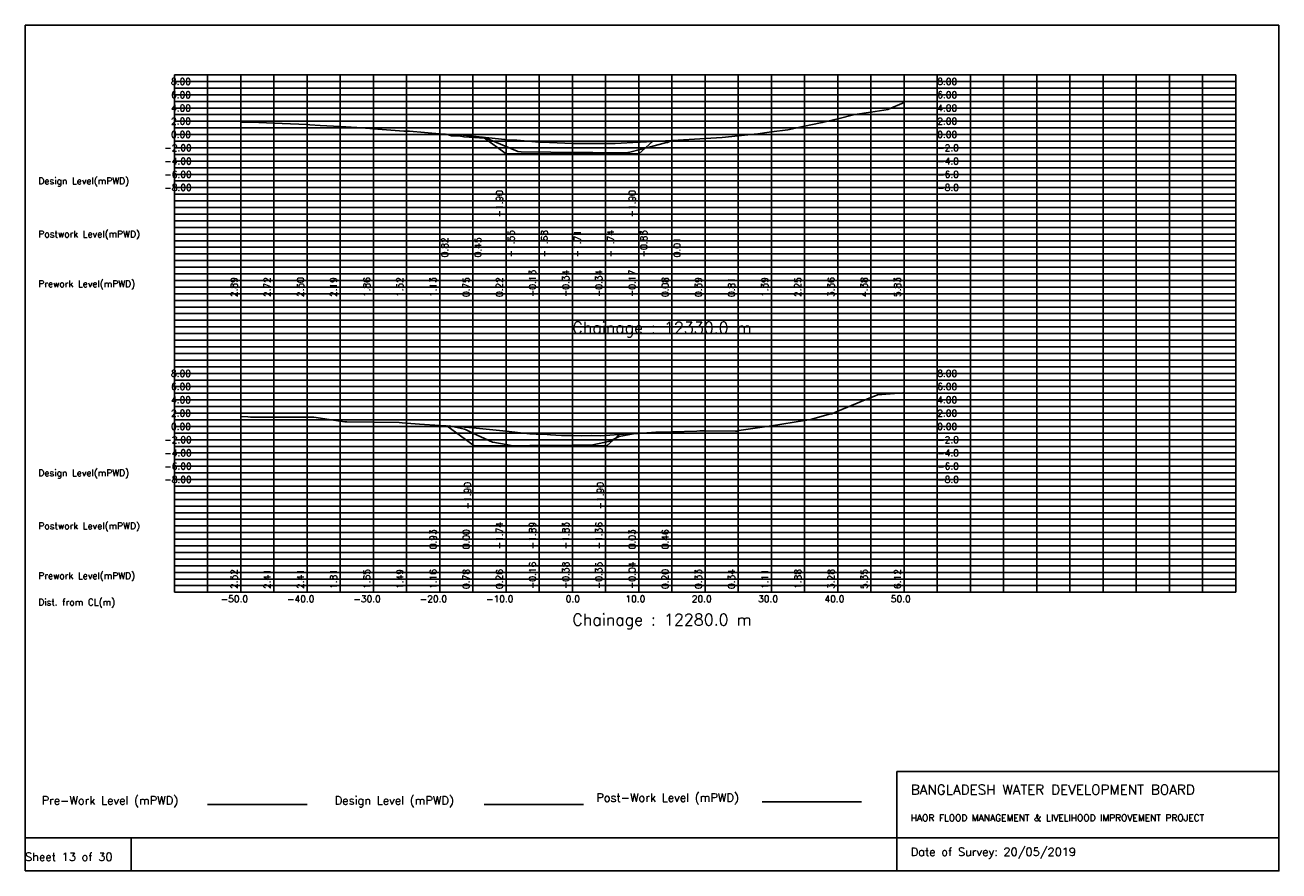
# Model space of a CAD drawing. Extents: x 0 to 189, y 0 to 128.
import ezdxf

# ---------------------------------------------------------------- set-up
doc = ezdxf.new("R2010")
doc.units = 0
doc.header["$MEASUREMENT"] = 0
doc.linetypes.add('1-1', pattern=[0])
for name, color, linetype in [('P1', 7, 'CONTINUOUS'), ('P15', 8, 'CONTINUOUS'), ('P2', 3, 'CONTINUOUS'), ('P3', 1, 'CONTINUOUS'), ('P6', 4, 'CONTINUOUS')]:
    doc.layers.add(name, color=color, linetype=linetype)
doc.styles.add('ROMAN_SIMPLEX', font='ROMANS')

msp = doc.modelspace()

# ---------------------------------------------------------------- linework, layer by layer
at = {"layer": 'P1'}
for p, q in [((0, 127.5), (0, 5)), ((0, 127.5), (189, 127.5)), ((189, 127.5), (189, 5)), ((131.4, 15), (131.4, 0)), ((131.4, 15), (189, 15)), ((16, 5), (16, 0))]:
    msp.add_line(p, q, dxfattribs=at)
at = {"layer": 'P1', "linetype": '1-1'}
msp.add_lwpolyline([(0, 0), (189, 0), (189, 5), (0, 5), (0, 0)], dxfattribs=at)
at = {"layer": 'P15', "linetype": '1-1'}
for points in [[(22.5, 120), (182.5, 120)], [(22.5, 42), (22.5, 120)], [(27.5, 42), (27.5, 120)], [(32.5, 42), (32.5, 120)], [(37.5, 42), (37.5, 120)], [(42.5, 42), (42.5, 120)], [(47.5, 42), (47.5, 120)], [(52.5, 42), (52.5, 120)], [(57.5, 42), (57.5, 120)], [(62.5, 42), (62.5, 120)], [(67.5, 42), (67.5, 120)], [(72.5, 42), (72.5, 120)], [(77.5, 42), (77.5, 120)], [(82.5, 42), (82.5, 120)], [(87.5, 42), (87.5, 120)], [(92.5, 42), (92.5, 120)], [(97.5, 42), (97.5, 120)], [(102.5, 42), (102.5, 120)], [(107.5, 42), (107.5, 120)], [(112.5, 42), (112.5, 120)], [(117.5, 42), (117.5, 120)], [(122.5, 42), (122.5, 120)], [(127.5, 42), (127.5, 120)], [(132.5, 42), (132.5, 120)], [(137.5, 42), (137.5, 120)], [(142.5, 42), (142.5, 120)], [(147.5, 42), (147.5, 120)], [(152.5, 42), (152.5, 120)], [(157.5, 42), (157.5, 120)], [(162.5, 42), (162.5, 120)], [(167.5, 42), (167.5, 120)], [(172.5, 42), (172.5, 120)], [(177.5, 42), (177.5, 120)], [(182.5, 42), (182.5, 120)], [(22.5, 119), (182.5, 119)], [(22.5, 118), (182.5, 118)], [(22.5, 117), (182.5, 117)], [(22.5, 116), (182.5, 116)], [(22.5, 115), (182.5, 115)], [(22.5, 114), (182.5, 114)], [(22.5, 113), (182.5, 113)], [(22.5, 112), (182.5, 112)], [(22.5, 111), (182.5, 111)], [(22.5, 110), (182.5, 110)], [(22.5, 109), (182.5, 109)], [(22.5, 108), (182.5, 108)], [(22.5, 107), (182.5, 107)], [(22.5, 106), (182.5, 106)], [(22.5, 105), (182.5, 105)], [(22.5, 104), (182.5, 104)], [(22.5, 103), (182.5, 103)], [(22.5, 102), (182.5, 102)], [(22.5, 101), (182.5, 101)], [(22.5, 100), (182.5, 100)], [(22.5, 99), (182.5, 99)], [(22.5, 98), (182.5, 98)], [(22.5, 97), (182.5, 97)], [(22.5, 96), (182.5, 96)], [(22.5, 95), (182.5, 95)], [(22.5, 94), (182.5, 94)], [(22.5, 93), (182.5, 93)], [(22.5, 92), (182.5, 92)], [(22.5, 91), (182.5, 91)], [(22.5, 90), (182.5, 90)], [(22.5, 89), (182.5, 89)], [(22.5, 88), (182.5, 88)], [(22.5, 87), (182.5, 87)], [(22.5, 86), (182.5, 86)], [(22.5, 85), (182.5, 85)], [(22.5, 84), (182.5, 84)], [(22.5, 83), (182.5, 83)], [(22.5, 82), (182.5, 82)], [(22.5, 81), (182.5, 81)], [(22.5, 80), (182.5, 80)], [(22.5, 79), (182.5, 79)], [(22.5, 78), (182.5, 78)], [(22.5, 77), (182.5, 77)], [(22.5, 76), (182.5, 76)], [(22.5, 75), (182.5, 75)], [(22.5, 74), (182.5, 74)], [(22.5, 73), (182.5, 73)], [(22.5, 72), (182.5, 72)], [(22.5, 71), (182.5, 71)], [(22.5, 70), (182.5, 70)], [(22.5, 69), (182.5, 69)], [(22.5, 68), (182.5, 68)], [(22.5, 67), (182.5, 67)], [(22.5, 66), (182.5, 66)], [(22.5, 65), (182.5, 65)], [(22.5, 64), (182.5, 64)], [(22.5, 63), (182.5, 63)], [(22.5, 62), (182.5, 62)], [(22.5, 61), (182.5, 61)], [(22.5, 60), (182.5, 60)], [(22.5, 59), (182.5, 59)], [(22.5, 58), (182.5, 58)], [(22.5, 57), (182.5, 57)], [(22.5, 56), (182.5, 56)], [(22.5, 55), (182.5, 55)], [(22.5, 54), (182.5, 54)], [(22.5, 53), (182.5, 53)], [(22.5, 52), (182.5, 52)], [(22.5, 51), (182.5, 51)], [(22.5, 50), (182.5, 50)], [(22.5, 49), (182.5, 49)], [(22.5, 48), (182.5, 48)], [(22.5, 47), (182.5, 47)], [(22.5, 46), (182.5, 46)], [(22.5, 45), (182.5, 45)], [(22.5, 44), (182.5, 44)], [(22.5, 43), (182.5, 43)], [(22.5, 42), (182.5, 42)]]:
    msp.add_lwpolyline(points, dxfattribs=at)
at = {"layer": 'P2'}
msp.add_line((27.5, 10), (42.5, 10), dxfattribs=at)
at = {"layer": 'P2', "linetype": '1-1'}
for points in [[(32.5, 112.89), (34.15, 112.88), (37.5, 112.72), (42.5, 112.5), (42.91, 112.48), (44.48, 112.37), (47.5, 112.19), (50.84, 111.99), (51.18, 111.99), (51.34, 111.95), (52.5, 111.86), (57.09, 111.52), (57.5, 111.52), (57.96, 111.51), (62.49, 111.13), (62.5, 111.13), (66.03, 110.91), (67.5, 110.75), (72.33, 110.23), (72.5, 110.22), (74.14, 110.13), (77.49, 109.87), (77.5, 109.87), (77.89, 109.83), (82.5, 109.66), (87.5, 109.66), (88.93, 109.66), (92.5, 109.83), (92.72, 109.84), (97.5, 110.08), (97.66, 110.09), (102.5, 110.39), (105.08, 110.55), (107.5, 110.81), (109.92, 111.06), (110.11, 111.06), (112.5, 111.39), (114.98, 111.73), (117.5, 112.25), (119.91, 112.75), (120.16, 112.79), (122.5, 113.36), (125.09, 114), (127.5, 114.38), (130.1, 114.79), (130.16, 114.82), (132.5, 115.83)], [(32.5, 68.52), (33.58, 68.46), (33.99, 68.41), (37.5, 68.41), (42.5, 68.41), (43.04, 68.41), (43.53, 68.38), (47.5, 67.81), (48.22, 67.71), (48.5, 67.71), (52.5, 67.65), (56.41, 67.6), (56.82, 67.54), (57.5, 67.49), (59.46, 67.33), (62.5, 67.16), (63.49, 67.1), (66.22, 66.91), (67.5, 66.78), (72.5, 66.27), (74.68, 66.04), (76.1, 65.91), (77.05, 65.86), (77.5, 65.84), (78.72, 65.8), (79.22, 65.74), (79.98, 65.67), (80.86, 65.65), (82.5, 65.62), (83.91, 65.58), (85.31, 65.61), (86.7, 65.6), (87.5, 65.65), (88.13, 65.69), (89.51, 65.81), (90.99, 65.88), (92.37, 65.95), (92.5, 65.96), (93.74, 66.04), (95.1, 66.13), (97.5, 66.2), (101.27, 66.3), (101.7, 66.34), (102.5, 66.33), (107.11, 66.28), (107.36, 66.31), (107.5, 66.34), (107.6, 66.37), (112.5, 67.11), (117.5, 67.88), (118.23, 67.99), (118.6, 68.08), (121.2, 68.84), (121.61, 68.91), (122.5, 69.28), (127.5, 71.35), (128.03, 71.57), (128.51, 71.78), (132.3, 72.05), (132.5, 72.12)]]:
    msp.add_lwpolyline(points, dxfattribs=at)
at = {"layer": 'P3'}
msp.add_line((69.18, 10), (84.18, 10), dxfattribs=at)
at = {"layer": 'P3', "linetype": '1-1'}
for points in [[(69.06, 110.6), (72.5, 108.1), (77.5, 108.1), (82.5, 108.1), (87.5, 108.1), (92.5, 108.1), (94.59, 109.93)], [(63.57, 67.1), (67.71, 64.1), (72.71, 64.1), (77.71, 64.1), (82.71, 64.1), (87.71, 64.1), (89.67, 65.82)]]:
    msp.add_lwpolyline(points, dxfattribs=at)
at = {"layer": 'P6'}
msp.add_line((111.1, 10.42), (126.1, 10.42), dxfattribs=at)
at = {"layer": 'P6', "linetype": '1-1'}
for points in [[(63.54, 111.06), (64.27, 110.82), (64.3, 110.81), (65.61, 110.74), (66.17, 110.63), (69.27, 110.45), (69.5, 110.44), (74.16, 108.47), (74.27, 108.45), (74.76, 108.37), (79.27, 108.32), (84.27, 108.29), (85.56, 108.28), (89.27, 108.26), (90.79, 108.25), (90.91, 108.27), (90.98, 108.3), (91.15, 108.34), (94.27, 109.17), (96.7, 109.81), (96.83, 109.82), (97.44, 110.08)], [(63.99, 67.07), (66.22, 66.58), (66.37, 66.52), (67.5, 66), (70.48, 64.62), (70.51, 64.62), (72.5, 64.26), (73.28, 64.12), (74.68, 64.09), (76.1, 64.11), (77.05, 64.11), (77.5, 64.11), (78.4, 64.11), (82.5, 64.17), (83.91, 64.17), (85.31, 64.16), (87.5, 64.64), (88.15, 64.78), (89.54, 65.47), (91.97, 65.93)]]:
    msp.add_lwpolyline(points, dxfattribs=at)

# ---------------------------------------------------------------- texts
at = {"layer": 'P1', "style": 'ROMAN_SIMPLEX'}
for s, height, rotation, p in [('8.00', 1, 360, (22, 118.5)), ('8.00', 1, 360, (137.5, 118.5)), ('6.00', 1, 360, (22, 116.5)), ('6.00', 1, 360, (137.5, 116.5)), ('4.00', 1, 360, (22, 114.5)), ('4.00', 1, 360, (137.5, 114.5)), ('2.00', 1, 360, (22, 112.5)), ('2.00', 1, 360, (137.5, 112.5)), ('0.00', 1, 360, (22, 110.5)), ('0.00', 1, 360, (137.5, 110.5)), ('-2.00', 1, 360, (21, 108.5)), ('-2.0', 1, 360, (137.5, 108.5)), ('-4.00', 1, 360, (21, 106.5)), ('-4.0', 1, 360, (137.5, 106.5)), ('Design Level(mPWD)', 1, 360, (2, 103.5)), ('-6.00', 1, 360, (21, 104.5)), ('-6.0', 1, 360, (137.5, 104.5)), ('-8.00', 1, 360, (21, 102.5)), ('-8.0', 1, 360, (137.5, 102.5)), ('-1.90', 1, 90, (72, 98.5)), ('-1.90', 1, 90, (92, 98.5)), ('Postwork Level(mPWD)', 1, 360, (2, 95.5)), ('0.82', 1, 90, (63.77, 92.5)), ('0.45', 1, 90, (68.77, 92.5)), ('-1.55', 1, 90, (73.77, 92.5)), ('-1.68', 1, 90, (78.77, 92.5)), ('-1.71', 1, 90, (83.77, 92.5)), ('-1.74', 1, 90, (88.77, 92.5)), ('-0.83', 1, 90, (93.77, 92.5)), ('0.01', 1, 90, (98.77, 92.5)), ('Prework Level(mPWD)', 1, 360, (2, 88)), ('2.89', 1, 90, (32, 86.5)), ('2.72', 1, 90, (37, 86.5)), ('2.50', 1, 90, (42, 86.5)), ('2.19', 1, 90, (47, 86.5)), ('1.86', 1, 90, (52, 86.5)), ('1.52', 1, 90, (57, 86.5)), ('1.13', 1, 90, (62, 86.5)), ('0.75', 1, 90, (67, 86.5)), ('0.22', 1, 90, (72, 86.5)), ('-0.13', 1, 90, (77, 86.5)), ('-0.34', 1, 90, (82, 86.5)), ('-0.34', 1, 90, (87, 86.5)), ('-0.17', 1, 90, (92, 86.5)), ('0.08', 1, 90, (97, 86.5)), ('0.39', 1, 90, (102, 86.5)), ('0.81', 1, 90, (107, 86.5)), ('1.39', 1, 90, (112, 86.5)), ('2.25', 1, 90, (117, 86.5)), ('3.36', 1, 90, (122, 86.5)), ('4.38', 1, 90, (127, 86.5)), ('5.83', 1, 90, (132, 86.5)), ('Chainage : 12330.0 m', 1.75, 360, (82.5, 81)), ('8.00', 1, 360, (22, 74.5)), ('8.00', 1, 360, (137.5, 74.5)), ('6.00', 1, 360, (22, 72.5)), ('6.00', 1, 360, (137.5, 72.5)), ('4.00', 1, 360, (22, 70.5)), ('4.00', 1, 360, (137.5, 70.5)), ('2.00', 1, 360, (22, 68.5)), ('2.00', 1, 360, (137.5, 68.5)), ('0.00', 1, 360, (22, 66.5)), ('0.00', 1, 360, (137.5, 66.5)), ('-2.00', 1, 360, (21, 64.5)), ('-2.0', 1, 360, (137.5, 64.5)), ('-4.00', 1, 360, (21, 62.5)), ('-4.0', 1, 360, (137.5, 62.5)), ('Design Level(mPWD)', 1, 360, (2, 59.5)), ('-6.00', 1, 360, (21, 60.5)), ('-6.0', 1, 360, (137.5, 60.5)), ('-8.00', 1, 360, (21, 58.5)), ('-8.0', 1, 360, (137.5, 58.5)), ('-1.90', 1, 90, (67.21, 54.5)), ('-1.90', 1, 90, (87.21, 54.5)), ('Postwork Level(mPWD)', 1, 360, (2, 51.5)), ('0.93', 1, 90, (62, 48.5)), ('0.00', 1, 90, (67, 48.5)), ('-1.74', 1, 90, (72, 48.5)), ('-1.89', 1, 90, (77, 48.5)), ('-1.83', 1, 90, (82, 48.5)), ('-1.36', 1, 90, (87, 48.5)), ('0.03', 1, 90, (92, 48.5)), ('0.46', 1, 90, (97, 48.5)), ('-0.16', 1, 90, (77, 42.5)), ('-0.38', 1, 90, (82, 42.5)), ('-0.35', 1, 90, (87, 42.5)), ('-0.04', 1, 90, (92, 42.5)), ('Prework Level(mPWD)', 1, 360, (2, 44)), ('2.52', 1, 90, (32, 42.5)), ('2.41', 1, 90, (37, 42.5)), ('2.41', 1, 90, (42, 42.5)), ('1.81', 1, 90, (47, 42.5)), ('1.65', 1, 90, (52, 42.5)), ('1.49', 1, 90, (57, 42.5)), ('1.16', 1, 90, (62, 42.5)), ('0.78', 1, 90, (67, 42.5)), ('0.26', 1, 90, (72, 42.5)), ('0.20', 1, 90, (97, 42.5)), ('0.33', 1, 90, (102, 42.5)), ('0.34', 1, 90, (107, 42.5)), ('1.11', 1, 90, (112, 42.5)), ('1.88', 1, 90, (117, 42.5)), ('3.28', 1, 90, (122, 42.5)), ('5.35', 1, 90, (127, 42.5)), ('6.12', 1, 90, (132, 42.5)), ('Dist. from CL(m)', 1, 360, (2, 40)), ('-50.0', 1, 360, (29.5, 40.5)), ('-40.0', 1, 360, (39.5, 40.5)), ('-30.0', 1, 360, (49.5, 40.5)), ('-20.0', 1, 360, (59.5, 40.5)), ('-10.0', 1, 360, (69.5, 40.5)), ('0.0', 1, 360, (81.5, 40.5)), ('10.0', 1, 360, (90.5, 40.5)), ('20.0', 1, 360, (100.5, 40.5)), ('30.0', 1, 360, (110.5, 40.5)), ('40.0', 1, 360, (120.5, 40.5)), ('50.0', 1, 360, (130.5, 40.5)), ('Chainage : 12280.0 m', 1.75, 360, (82.5, 37)), ('Sheet 13 of 30', 1.25, 360, (0, 1.5))]:
    msp.add_text(s, height=height, rotation=rotation, dxfattribs=at).set_placement(p)
for s, height, p in [('Pre-Work Level (mPWD)', 1.25, (2.5, 10)), ('Design Level (mPWD)', 1.25, (46.68, 10)), ('Post-Work Level (mPWD)', 1.25, (86.1, 10.42)), ('BANGLADESH WATER DEVELOPMENT BOARD', 1.5, (133.5, 11.5)), ('HAOR FLOOD MANAGEMENT & LIVELIHOOD IMPROVEMENT PROJECT', 1, (133.5, 7.5)), ('Date of Survey: 20/05/2019', 1.25, (133.5, 2.25))]:
    msp.add_text(s, height=height, dxfattribs=at).set_placement(p)

doc.saveas('drawing.dxf')
